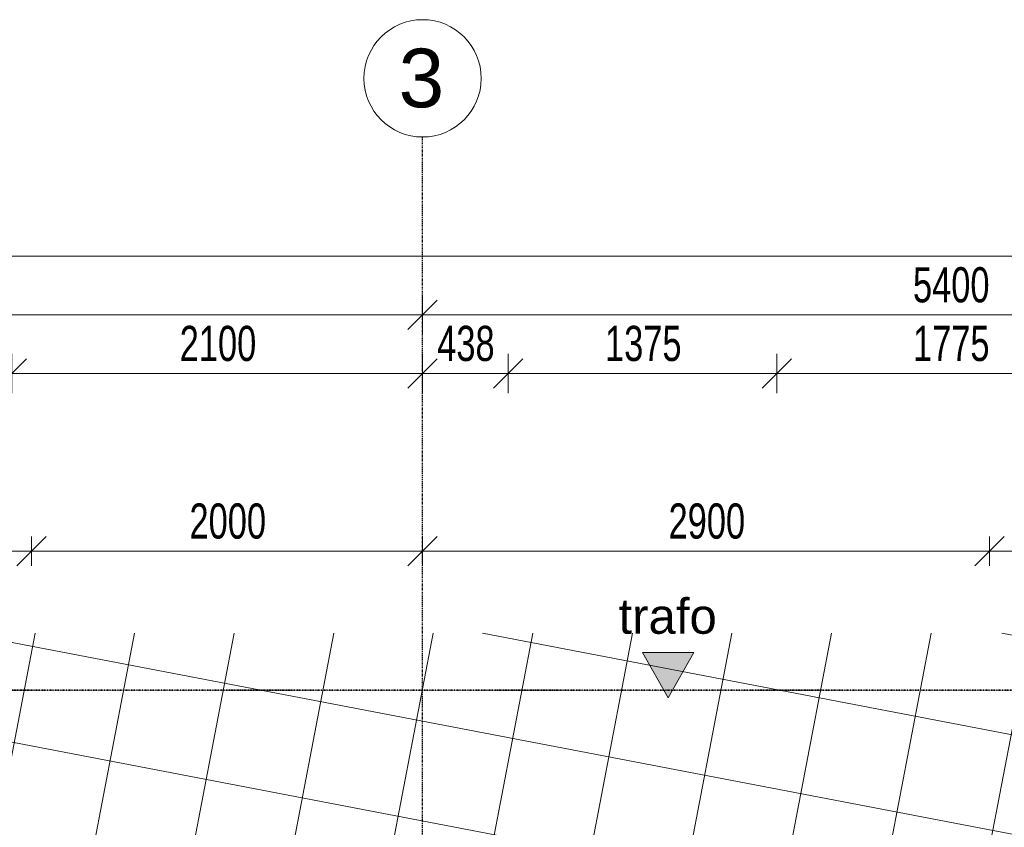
# Model space of a CAD drawing. Header units: millimetres. Extents: x -80560 to 110805, y -11020 to 52719.
# Tile 89 of 152: x 49034 to 54070, y 48588 to 52719. Entities that reach past the tile are written whole.
import ezdxf

# ---------------------------------------------------------------- set-up
doc = ezdxf.new("R2010")
doc.units = ezdxf.units.MM
doc.linetypes.add('CENTER2', pattern=[20, 8, -4, 4, -4])
doc.linetypes.add('DASHDOT2', pattern=[8, 4, -2, 0, -2])
for name, color, linetype, lineweight in [('A-ANNO-DIMS', 211, 'Continuous', 9), ('A-ANNO-DIMS-100', 211, 'Continuous', 9), ('A-ANNO-NOTE', 131, 'Continuous', 18), ('A-ANNO-SYMB', 150, 'Continuous', 9), ('A-FLOR-PATT', 8, 'Continuous', 18), ('S-GRID', 1, 'Continuous', 9), ('S-GRID-IDEN', 1, 'Continuous', 9)]:
    doc.layers.add(name, color=color, linetype=linetype, lineweight=lineweight)
doc.styles.add('Arial', font='arial.ttf', dxfattribs={"height": 180})
doc.styles.add('Arial_5', font='arial.ttf', dxfattribs={"height": 300})
doc.styles.add('Arial_6', font='arial.ttf', dxfattribs={"width": 0.7, "height": 180})
doc.dimstyles.new('n3o_1_8', dxfattribs={"dimscale": 304.8, "dimtxt": 183.646692, "dimasz": 0.492126, "dimexe": 0.246063, "dimexo": 0.0625, "dimgap": 0.032808, "dimtad": 1, "dimdec": 0, "dimdsep": 46, "dimtxsty": 'Arial_6', "dimblk1": 'OBLIQUE', "dimblk2": 'OBLIQUE', "dimsah": 1, "dimcen": 0.09, "dimdle": 0.246063, "dimazin": 0, "dimtfac": 1, "dimtdec": 4, "dimtix": 1, "dimtmove": 0, "dimatfit": 3, "dimfxl": 0.246063, "dimfxlon": 1, "dimtvp": 1, "dimtolj": 1, "dimtzin": 0, "dimarcsym": 2})
doc.dimstyles.new('n3o_1_8_0_decimalen', dxfattribs={"dimscale": 304.8, "dimtxt": 183.646692, "dimasz": 0.492126, "dimexe": 0.328084, "dimexo": 0.0625, "dimgap": 0.032808, "dimtad": 1, "dimdec": 0, "dimdsep": 46, "dimtxsty": 'Arial_6', "dimblk1": 'OBLIQUE', "dimblk2": 'OBLIQUE', "dimsah": 1, "dimcen": 0.09, "dimdle": 0.328084, "dimazin": 0, "dimtfac": 1, "dimtdec": 4, "dimtix": 1, "dimtmove": 0, "dimatfit": 3, "dimfxl": 0.328084, "dimfxlon": 1, "dimtvp": 1, "dimtolj": 1, "dimtzin": 0, "dimarcsym": 2})
doc.dimstyles.new('n3o_1_8_3', dxfattribs={"dimscale": 304.8, "dimtxt": 183.646692, "dimasz": 0.492126, "dimexe": 0.246063, "dimexo": 0.0625, "dimgap": 0.032808, "dimtad": 1, "dimdec": 0, "dimdsep": 46, "dimtxsty": 'Arial_6', "dimblk1": 'OBLIQUE', "dimblk2": 'OBLIQUE', "dimsah": 1, "dimcen": 0.09, "dimdle": 0.246063, "dimazin": 0, "dimtfac": 1, "dimtdec": 4, "dimtix": 1, "dimtmove": 0, "dimatfit": 3, "dimfxl": 0.246063, "dimfxlon": 1, "dimtvp": 1, "dimtolj": 1, "dimtzin": 0, "dimarcsym": 2})

# ---------------------------------------------------------------- blocks, each defined once
blk = doc.blocks.new('Leonardo College_EHA_1489_R18_CF_situatie_2020_rvt-1-DO_00 begane grond')
at = {"layer": 'A-FLOR-PATT', "lineweight": 9}
h = blk.add_hatch(dxfattribs=at)
h.set_pattern_fill('FP_25', color=43, style=0, pattern_type=2)
h.set_pattern_definition([(169.149, (24084.14, 38525.2), (-94.128, -491.06), []), (259.149, (24084.14, 38525.2), (491.06, -94.128), [])])
h.paths.add_polyline_path([(14151.7, 9821), (14151.7, 34634), (13184, 34634), (13184, 34771), (12951.7, 34771), (12951.7, 48157), (13184, 48157), (13184, 48216), (18550, 48216), (18550, 48157), (19450, 48157), (19450, 48216), (19700, 48216), (19700, 48157), (20600, 48157), (20600, 48216), (21650, 48216), (21650, 48157), (22550, 48157), (22550, 48216), (23000, 48216), (23000, 48157), (24100, 48157), (24100, 48216), (26625, 48216), (26625, 48202), (26650, 48201.5), (26650, 48157), (28000, 48157), (28000, 48202), (28025, 48202), (28025, 48216), (29775, 48216), (29775, 48202), (29800, 48201), (29800, 48157), (29805, 48157), (29805, 48201), (29825, 48201), (29825, 48166.5), (31125, 48166.5), (31125, 48201), (31145, 48201), (31145, 48157), (31150, 48157), (31150, 48202), (31175, 48202), (31175, 48216), (32800, 48216), (32800, 48157), (33630.7, 48157), (33630.7, 49580.6), (7590.2, 49580.6), (7590.2, 9821), (12289, 9821)], flags=0)
h.paths.add_polyline_path([(10632.4, 32055), (10632.4, 32075), (10622.4, 32075), (10622.4, 32055), (10282.4, 32055), (10282.4, 32075), (10272.4, 32075), (10272.4, 32055), (9932.4, 32055), (9932.4, 32075), (9922.4, 32075), (9922.4, 32055), (9582.4, 32055), (9582.4, 32075), (9572.4, 32075), (9572.4, 32055), (9232.4, 32055), (9232.4, 32075), (9222.4, 32075), (9222.4, 32055), (8882.4, 32055), (8882.4, 32075), (8877.4, 32075), (8877.4, 32655), (10977.4, 32655), (10977.4, 32075), (10972.4, 32075), (10972.4, 32055)], flags=0)
h.paths.add_polyline_path([(67959.7, 48157), (67959.7, 49580.6), (48811.5, 49580.6), (48807.2, 48216), (49300, 48216), (49300, 48157), (51100, 48157), (51100, 48216), (54550, 48216), (54550, 48157), (57250, 48157), (57250, 48216), (60400, 48216), (60400, 48157), (62200, 48157), (62200, 48216), (64450, 48216), (64450, 48157), (67499.3, 48157)], flags=0)
h.paths.add_polyline_path([(27719, 48165.9), (27719, 48210.9), (27991, 48210.9), (27991, 48165.9), (27853.6, 48165.9)], flags=0)
h.paths.add_polyline_path([(27266.3, 48165.9), (26659, 48165.9), (26659, 48210.9), (27711, 48210.9), (27711, 48165.9), (27559.9, 48165.9)], flags=0)
h.paths.add_polyline_path([(31120.2, 48171), (29829, 48171), (29829, 48201), (31120.2, 48201)], flags=0)
blk = doc.blocks.new('Grid - r_3_0mm-316018-DO_00 begane grond')
at = {"layer": 'S-GRID-IDEN'}
blk.add_circle((0, 0), 3, dxfattribs=at)
blk = doc.blocks.new('DIMBLOCK8-DO_00 begane grond')
at = {"layer": 'A-ANNO-DIMS-100'}
for p, q in [((45694.8, 51309.5), (45694.8, 51109.5)), ((45694.8, 51209.5), (45694.8, 51309.5)), ((45694.8, 51209.5), (45769.8, 51284.5)), ((51094.8, 51309.5), (51094.8, 51109.5)), ((51094.8, 51209.5), (51094.8, 51309.5)), ((51094.8, 51209.5), (51169.8, 51284.5)), ((45694.8, 51209.5), (45619.8, 51134.5)), ((45694.8, 51209.5), (51094.8, 51209.5)), ((51094.8, 51209.5), (51019.8, 51134.5))]:
    blk.add_line(p, q, dxfattribs=at)
at = {"layer": 'A-ANNO-DIMS-100', "color": 0, "insert": (48202.7, 51453.2), "char_height": 180, "width": 461.094, "attachment_point": 1, "line_spacing_factor": 0.941778, "style": 'Arial_6'}
blk.add_mtext('5400', dxfattribs=at)
blk = doc.blocks.new('_Oblique')
at = {"color": 0, "linetype": 'ByBlock', "lineweight": -2}
blk.add_line((-0.5, -0.5), (0.5, 0.5), dxfattribs=at)
blk = doc.blocks.new('DIMBLOCK9-DO_00 begane grond')
at = {"layer": 'A-ANNO-DIMS-100'}
for p, q in [((51094.8, 51309.5), (51094.8, 51109.5)), ((51094.8, 51209.5), (51094.8, 51309.5)), ((51094.8, 51209.5), (51169.8, 51284.5)), ((56494.8, 51309.5), (56494.8, 51109.5)), ((56494.8, 51209.5), (56494.8, 51309.5)), ((56494.8, 51209.5), (56569.8, 51284.5)), ((51094.8, 51209.5), (51019.8, 51134.5)), ((51094.8, 51209.5), (56494.8, 51209.5)), ((56494.8, 51209.5), (56419.8, 51134.5))]:
    blk.add_line(p, q, dxfattribs=at)
at = {"layer": 'A-ANNO-DIMS-100', "color": 0, "insert": (53602.7, 51453.2), "char_height": 180, "width": 461.094, "attachment_point": 1, "line_spacing_factor": 0.941778, "style": 'Arial_6'}
blk.add_mtext('5400', dxfattribs=at)
blk = doc.blocks.new('00_n3o_sym_entreepijltje - trafo_1_8mm-32856167-DO_00 begane grond')
at = {"layer": 'A-ANNO-NOTE', "lineweight": 9}
blk.add_hatch(color=256, dxfattribs=at).paths.add_polyline_path([(-1.319, -2.322), (0, 0), (1.311, -2.322)], flags=0)
at = {"layer": 'A-ANNO-NOTE'}
for p, q in [((0, 0), (-1.319, -2.322)), ((1.311, -2.322), (0, 0)), ((-1.319, -2.322), (1.311, -2.322))]:
    blk.add_line(p, q, dxfattribs=at)
blk = doc.blocks.new('DIMBLOCK59-DO_00 begane grond')
at = {"layer": 'A-ANNO-DIMS-100'}
for p, q in [((37923.8, 51509.5), (37998.8, 51584.5)), ((37923.8, 51434.5), (37923.8, 51584.5)), ((104065.3, 51509.5), (104140.3, 51584.5)), ((104065.3, 51434.5), (104065.3, 51584.5)), ((37848.8, 51509.5), (104140.3, 51509.5)), ((37923.8, 51509.5), (37848.8, 51434.5)), ((37923.8, 51509.5), (37923.8, 51434.5)), ((104065.3, 51509.5), (103990.3, 51434.5)), ((104065.3, 51509.5), (104065.3, 51434.5))]:
    blk.add_line(p, q, dxfattribs=at)
at = {"layer": 'A-ANNO-DIMS-100', "color": 0, "insert": (70754.4, 51753.2), "char_height": 180, "width": 576.368, "attachment_point": 1, "line_spacing_factor": 0.941778, "style": 'Arial_6'}
blk.add_mtext('66142', dxfattribs=at)
blk = doc.blocks.new('DIMBLOCK471-DO_00 begane grond')
at = {"layer": 'A-ANNO-DIMS-100'}
for p, q in [((47894.8, 50809.5), (47894.8, 51009.5)), ((47894.8, 50909.5), (47969.8, 50984.5)), ((48994.8, 50809.5), (48994.8, 51009.5)), ((48994.8, 50909.5), (49069.8, 50984.5)), ((47894.8, 50909.5), (47819.8, 50834.5)), ((47894.8, 50909.5), (48994.8, 50909.5)), ((47894.8, 50909.5), (47894.8, 50809.5)), ((48994.8, 50909.5), (48919.8, 50834.5)), ((48994.8, 50909.5), (48994.8, 50809.5))]:
    blk.add_line(p, q, dxfattribs=at)
at = {"layer": 'A-ANNO-DIMS-100', "color": 0, "insert": (48252.7, 51153.2), "char_height": 180, "width": 461.094, "attachment_point": 1, "line_spacing_factor": 0.941778, "style": 'Arial_6'}
blk.add_mtext('1100', dxfattribs=at)
blk = doc.blocks.new('DIMBLOCK472-DO_00 begane grond')
at = {"layer": 'A-ANNO-DIMS-100'}
for p, q in [((48994.8, 50809.5), (48994.8, 51009.5)), ((48994.8, 50909.5), (49069.8, 50984.5)), ((51094.8, 51009.5), (51094.8, 50809.5)), ((51094.8, 50909.5), (51094.8, 51009.5)), ((51094.8, 50909.5), (51169.8, 50984.5)), ((48994.8, 50909.5), (48919.8, 50834.5)), ((48994.8, 50909.5), (51094.8, 50909.5)), ((48994.8, 50909.5), (48994.8, 50809.5)), ((51094.8, 50909.5), (51019.8, 50834.5))]:
    blk.add_line(p, q, dxfattribs=at)
at = {"layer": 'A-ANNO-DIMS-100', "color": 0, "insert": (49852.7, 51153.2), "char_height": 180, "width": 461.094, "attachment_point": 1, "line_spacing_factor": 0.941778, "style": 'Arial_6'}
blk.add_mtext('2100', dxfattribs=at)
blk = doc.blocks.new('DIMBLOCK473-DO_00 begane grond')
at = {"layer": 'A-ANNO-DIMS-100'}
for p, q in [((51094.8, 51009.5), (51094.8, 50809.5)), ((51094.8, 50909.5), (51094.8, 51009.5)), ((51094.8, 50909.5), (51169.8, 50984.5)), ((51532.3, 50809.5), (51532.3, 51009.5)), ((51532.3, 50909.5), (51607.3, 50984.5)), ((51094.8, 50909.5), (51019.8, 50834.5)), ((51094.8, 50909.5), (51532.3, 50909.5)), ((51532.3, 50909.5), (51457.3, 50834.5)), ((51532.3, 50909.5), (51532.3, 50809.5))]:
    blk.add_line(p, q, dxfattribs=at)
at = {"layer": 'A-ANNO-DIMS-100', "color": 0, "insert": (51169.5, 51153.2), "char_height": 180, "width": 345.821, "attachment_point": 1, "line_spacing_factor": 0.941778, "style": 'Arial_6'}
blk.add_mtext('438', dxfattribs=at)
blk = doc.blocks.new('DIMBLOCK474-DO_00 begane grond')
at = {"layer": 'A-ANNO-DIMS-100'}
for p, q in [((51532.3, 50809.5), (51532.3, 51009.5)), ((51532.3, 50909.5), (51607.3, 50984.5)), ((52907.3, 50809.5), (52907.3, 51009.5)), ((52907.3, 50909.5), (52982.3, 50984.5)), ((51532.3, 50909.5), (51457.3, 50834.5)), ((51532.3, 50909.5), (52907.3, 50909.5)), ((51532.3, 50909.5), (51532.3, 50809.5)), ((52907.3, 50909.5), (52832.3, 50834.5)), ((52907.3, 50909.5), (52907.3, 50809.5))]:
    blk.add_line(p, q, dxfattribs=at)
at = {"layer": 'A-ANNO-DIMS-100', "color": 0, "insert": (52027.7, 51153.2), "char_height": 180, "width": 461.094, "attachment_point": 1, "line_spacing_factor": 0.941778, "style": 'Arial_6'}
blk.add_mtext('1375', dxfattribs=at)
blk = doc.blocks.new('DIMBLOCK475-DO_00 begane grond')
at = {"layer": 'A-ANNO-DIMS-100'}
for p, q in [((52907.3, 50809.5), (52907.3, 51009.5)), ((52907.3, 50909.5), (52982.3, 50984.5)), ((54682.3, 50809.5), (54682.3, 51009.5)), ((54682.3, 50909.5), (54757.3, 50984.5)), ((52907.3, 50909.5), (52832.3, 50834.5)), ((52907.3, 50909.5), (54682.3, 50909.5)), ((52907.3, 50909.5), (52907.3, 50809.5)), ((54682.3, 50909.5), (54607.3, 50834.5)), ((54682.3, 50909.5), (54682.3, 50809.5))]:
    blk.add_line(p, q, dxfattribs=at)
at = {"layer": 'A-ANNO-DIMS-100', "color": 0, "insert": (53602.7, 51153.2), "char_height": 180, "width": 461.094, "attachment_point": 1, "line_spacing_factor": 0.941778, "style": 'Arial_6'}
blk.add_mtext('1775', dxfattribs=at)
blk = doc.blocks.new('DIMBLOCK643-DO_00 begane grond')
at = {"layer": 'A-ANNO-DIMS-100'}
for p, q in [((47794.8, 50001), (47869.8, 50076)), ((47794.8, 49926), (47794.8, 50076)), ((49094.8, 50001), (49169.8, 50076)), ((49094.8, 49926), (49094.8, 50076)), ((47794.8, 50001), (47719.8, 49926)), ((47794.8, 50001), (49094.8, 50001)), ((47794.8, 50001), (47794.8, 49926)), ((49094.8, 50001), (49019.8, 49926)), ((49094.8, 50001), (49094.8, 49926))]:
    blk.add_line(p, q, dxfattribs=at)
at = {"layer": 'A-ANNO-DIMS-100', "color": 0, "insert": (48252.7, 50244.7), "char_height": 180, "width": 461.094, "attachment_point": 1, "line_spacing_factor": 0.941778, "style": 'Arial_6'}
blk.add_mtext('1300', dxfattribs=at)
blk = doc.blocks.new('DIMBLOCK644-DO_00 begane grond')
at = {"layer": 'A-ANNO-DIMS-100'}
for p, q in [((49094.8, 50001), (49169.8, 50076)), ((49094.8, 49926), (49094.8, 50076)), ((51094.8, 50001), (51169.8, 50076)), ((51094.8, 50076), (51094.8, 49926)), ((51094.8, 50001), (51094.8, 50076)), ((49094.8, 50001), (49019.8, 49926)), ((49094.8, 50001), (51094.8, 50001)), ((49094.8, 50001), (49094.8, 49926)), ((51094.8, 50001), (51019.8, 49926))]:
    blk.add_line(p, q, dxfattribs=at)
at = {"layer": 'A-ANNO-DIMS-100', "color": 0, "insert": (49902.7, 50244.7), "char_height": 180, "width": 461.094, "attachment_point": 1, "line_spacing_factor": 0.941778, "style": 'Arial_6'}
blk.add_mtext('2000', dxfattribs=at)
blk = doc.blocks.new('DIMBLOCK645-DO_00 begane grond')
at = {"layer": 'A-ANNO-DIMS-100'}
for p, q in [((51094.8, 50001), (51169.8, 50076)), ((51094.8, 50076), (51094.8, 49926)), ((51094.8, 50001), (51094.8, 50076)), ((53994.8, 50001), (54069.8, 50076)), ((53994.8, 49926), (53994.8, 50076)), ((51094.8, 50001), (51019.8, 49926)), ((51094.8, 50001), (53994.8, 50001)), ((53994.8, 50001), (53919.8, 49926)), ((53994.8, 50001), (53994.8, 49926))]:
    blk.add_line(p, q, dxfattribs=at)
at = {"layer": 'A-ANNO-DIMS-100', "color": 0, "insert": (52352.7, 50244.7), "char_height": 180, "width": 461.094, "attachment_point": 1, "line_spacing_factor": 0.941778, "style": 'Arial_6'}
blk.add_mtext('2900', dxfattribs=at)
blk = doc.blocks.new('DIMBLOCK646-DO_00 begane grond')
at = {"layer": 'A-ANNO-DIMS-100'}
for p, q in [((53994.8, 50001), (54069.8, 50076)), ((53994.8, 49926), (53994.8, 50076)), ((56494.8, 50001), (56569.8, 50076)), ((56494.8, 50076), (56494.8, 49926)), ((56494.8, 50001), (56494.8, 50076)), ((53994.8, 50001), (53919.8, 49926)), ((53994.8, 50001), (56494.8, 50001)), ((53994.8, 50001), (53994.8, 49926)), ((56494.8, 50001), (56419.8, 49926))]:
    blk.add_line(p, q, dxfattribs=at)
at = {"layer": 'A-ANNO-DIMS-100', "color": 0, "insert": (55052.7, 50244.7), "char_height": 180, "width": 461.094, "attachment_point": 1, "line_spacing_factor": 0.941778, "style": 'Arial_6'}
blk.add_mtext('2500', dxfattribs=at)

msp = doc.modelspace()

# ---------------------------------------------------------------- linework, layer by layer
at = {"layer": 'A-ANNO-SYMB', "linetype": 'DASHDOT2', "lineweight": 35}
msp.add_line((57383.7, 49289.7), (48034.6, 49289.7), dxfattribs=at)
at = {"layer": 'S-GRID', "linetype": 'CENTER2', "lineweight": 25}
msp.add_line((51094.8, 4383.3), (51094.8, 52119.1), dxfattribs=at)

# ---------------------------------------------------------------- block references
at = {"color": 250, "lineweight": 5}
msp.add_blockref('Leonardo College_EHA_1489_R18_CF_situatie_2020_rvt-1-DO_00 begane grond', (24894.8, 0), dxfattribs=at)
at = {"layer": 'A-ANNO-NOTE', "xscale": 100, "yscale": 100, "zscale": 100, "rotation": 180}
msp.add_blockref('00_n3o_sym_entreepijltje - trafo_1_8mm-32856167-DO_00 begane grond', (52350.4, 49249.8), dxfattribs=at)
at = {"layer": 'S-GRID-IDEN', "xscale": 99.99999999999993, "yscale": 99.99999999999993, "zscale": 99.99999999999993}
msp.add_blockref('Grid - r_3_0mm-316018-DO_00 begane grond', (51094.8, 52419.1), dxfattribs=at)

# ---------------------------------------------------------------- texts
at = {"layer": 'A-ANNO-NOTE', "lineweight": 9, "insert": (52096.5, 49758), "char_height": 180, "width": 585.232, "attachment_point": 1, "style": 'Arial'}
msp.add_mtext('trafo', dxfattribs=at)
at = {"layer": 'S-GRID-IDEN', "insert": (50972.2, 52570.9), "char_height": 300, "width": 288.607, "attachment_point": 1, "style": 'Arial_5'}
msp.add_mtext('3', dxfattribs=at)

# ---------------------------------------------------------------- dimensions: what is measured, and where the dimension line sits
at = {"layer": 'A-ANNO-DIMS'}
for base, p1, p2, dimstyle, override, picture, middle in [((104065.3189632, 51509.5083094), (37923.8189632, 51434.5083094), (104065.3189632, 51434.5083094), 'n3o_1_8', {"dimpost": '<>', "dimfxl": 66141.5}, 'DIMBLOCK59-DO_00 begane grond', (70994.5689632, 51611.4114478)), ((51094.8, 51209.5), (45694.8, 51309.5), (51094.8, 51309.5), 'n3o_1_8_0_decimalen', {"dimpost": '<>', "dimfxl": 5400}, 'DIMBLOCK8-DO_00 begane grond', (48394.8, 51311.4)), ((56494.8, 51209.5), (51094.8, 51309.5), (56494.8, 51309.5), 'n3o_1_8_0_decimalen', {"dimpost": '<>', "dimfxl": 5400}, 'DIMBLOCK9-DO_00 begane grond', (53794.8, 51311.4)), ((48994.8, 50909.5), (47894.8, 50809.5), (48994.8, 50809.5), 'n3o_1_8_0_decimalen', {"dimpost": '<>', "dimfxl": 1100}, 'DIMBLOCK471-DO_00 begane grond', (48444.8, 51011.4)), ((51094.8, 50909.5), (48994.8, 50809.5), (51094.8, 51009.5), 'n3o_1_8_0_decimalen', {"dimpost": '<>', "dimfxl": 2109.502311}, 'DIMBLOCK472-DO_00 begane grond', (50044.8, 51011.4)), ((51532.3189632, 50909.5083094), (51094.8189632, 51009.5083094), (51532.3189632, 50809.5083094), 'n3o_1_8_0_decimalen', {"dimpost": '<>', "dimfxl": 481.047035}, 'DIMBLOCK473-DO_00 begane grond', (51313.5689632, 51011.4728393)), ((52907.3, 50909.5), (51532.3, 50809.5), (52907.3, 50809.5), 'n3o_1_8_0_decimalen', {"dimpost": '<>', "dimfxl": 1375}, 'DIMBLOCK474-DO_00 begane grond', (52219.8, 51011.5)), ((54682.3, 50909.5), (52907.3, 50809.5), (54682.3, 50809.5), 'n3o_1_8_0_decimalen', {"dimpost": '<>', "dimfxl": 1775}, 'DIMBLOCK475-DO_00 begane grond', (53794.8, 51011.4)), ((49094.8, 50001), (47794.8, 49926), (49094.8, 49926), 'n3o_1_8_3', {"dimpost": '<>', "dimfxl": 1300}, 'DIMBLOCK643-DO_00 begane grond', (48444.8, 50103)), ((51094.8, 50001), (49094.8, 49926), (51094.8, 50076), 'n3o_1_8_3', {"dimpost": '<>', "dimfxl": 2005.617112}, 'DIMBLOCK644-DO_00 begane grond', (50094.8, 50102.9)), ((53994.8, 50001), (51094.8, 50076), (53994.8, 49926), 'n3o_1_8_3', {"dimpost": '<>', "dimfxl": 2903.876719}, 'DIMBLOCK645-DO_00 begane grond', (52544.8, 50102.9)), ((56494.8, 50001), (53994.8, 49926), (56494.8, 50076), 'n3o_1_8_3', {"dimpost": '<>', "dimfxl": 2504.495957}, 'DIMBLOCK646-DO_00 begane grond', (55244.8, 50102.9))]:
    dim = msp.add_linear_dim(base=base, p1=p1, p2=p2, dimstyle=dimstyle, override=override, dxfattribs=at)
    dim.commit()
    dim.dimension.update_dxf_attribs({"geometry": picture, "text_midpoint": middle})

doc.saveas('drawing.dxf')
